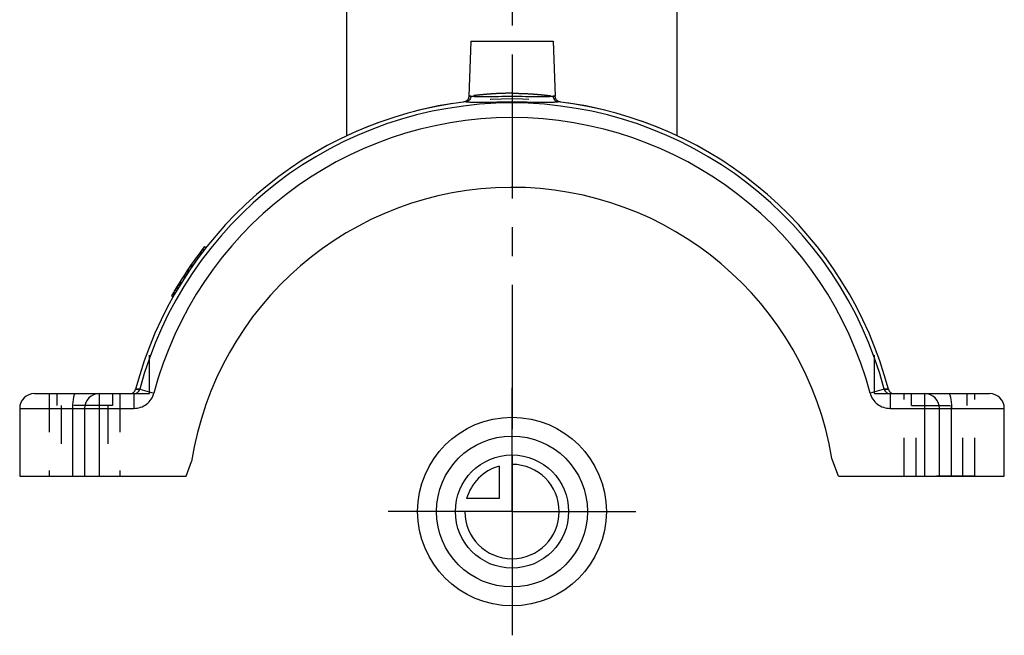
# Model space of a CAD drawing. Header units: millimetres. Extents: x 416 to 584, y 372 to 628.
# Tile 1 of 6: x 416 to 584, y 372 to 477. Entities that reach past the tile are written whole.
import ezdxf

# ---------------------------------------------------------------- set-up
doc = ezdxf.new("R2010")
doc.units = ezdxf.units.MM
doc.header["$LTSCALE"] = 65.185185
doc.linetypes.add('CENTER', pattern=[0.6, 0.375, -0.075, 0.075, -0.075])
doc.linetypes.add('HIDDEN', pattern=[0.2, 0.1, -0.1])
doc.layers.get('0').update_dxf_attribs({"linetype": 'CONTINUOUS'})
for name, color, linetype in [('ACHSEN_S', 7, 'CONTINUOUS'), ('DEFAULT_2', 8, 'HIDDEN'), ('FLAECHEN', 7, 'CONTINUOUS'), ('KOERPER', 7, 'CONTINUOUS'), ('KONST.EL_MIT_GEO', 7, 'CONTINUOUS'), ('KURVEN', 7, 'CONTINUOUS')]:
    doc.layers.add(name, color=color, linetype=linetype)

msp = doc.modelspace()

# ---------------------------------------------------------------- linework, layer by layer
at = {"color": 7, "linetype": 'Continuous'}
for centre, radius, start, end in [((500, 397.5), 66, 96.8061, 165.3016), ((500, 397.5), 66, 14.6984, 83.1939), ((435.19, 414.5), 1, 270, 345.3016), ((564.81, 414.5), 1, 194.6984, 270)]:
    msp.add_arc(centre, radius, start, end, dxfattribs=at)
at = {"layer": 'ACHSEN_S', "color": 2, "linetype": 'CENTER'}
msp.add_line((500, 627.5), (500, 372.5), dxfattribs=at)
at = {"layer": 'DEFAULT_2', "color": 8, "linetype": 'HIDDEN'}
for p, q in [((421.5, 413.5), (421.5, 399.5)), ((421.5, 413.5), (432.22, 413.5)), ((422.78, 413.5), (422.78, 411.5)), ((435.19, 413.5), (438.5, 413.5)), ((561.5, 413.5), (564.81, 413.5)), ((567.78, 413.5), (578.5, 413.5)), ((577.22, 411.5), (577.22, 413.5)), ((578.5, 399.5), (578.5, 413.5)), ((432.22, 411.5), (422.78, 411.5)), ((423.53, 411.5), (423.53, 399.5)), ((567.78, 411.5), (577.22, 411.5)), ((576.47, 399.5), (576.47, 411.5)), ((421.5, 399.5), (431.47, 399.5)), ((578.5, 399.5), (568.53, 399.5))]:
    msp.add_line(p, q, dxfattribs=at)
at = {"layer": 'FLAECHEN', "color": 8, "linetype": 'HIDDEN'}
for p, q in [((472, 457.27), (472, 479.5)), ((528, 457.27), (528, 479.5)), ((438.5, 413.5), (438.5, 421.45)), ((561.5, 413.5), (561.5, 421.45)), ((433.5, 413.5), (433.5, 399.5)), ((566.5, 399.5), (566.5, 413.5))]:
    msp.add_line(p, q, dxfattribs=at)
at = {"layer": 'FLAECHEN', "color": 7, "linetype": 'Continuous'}
for p, q in [((493, 473.3), (492.67, 463.95)), ((493, 473.3), (507, 473.3)), ((507, 473.3), (507.33, 463.95)), ((416.5, 411), (416.5, 399.5)), ((583.5, 399.5), (583.5, 411))]:
    msp.add_line(p, q, dxfattribs=at)
at = {"layer": 'FLAECHEN', "color": 2, "linetype": 'CENTER'}
for q in [(500, 414.5), (479, 393.5), (521, 393.5), (500, 372.5)]:
    msp.add_line((500, 393.5), q, dxfattribs=at)
at = {"layer": 'KOERPER', "color": 7, "linetype": 'Continuous'}
for p, q in [((555.35, 399.5), (554.26, 402.5)), ((444.75, 399.5), (445.66, 402))]:
    msp.add_line(p, q, dxfattribs=at)
msp.add_arc((500, 393.5), 55, 9.418, 171.1096, dxfattribs=at)
at = {"layer": 'KONST.EL_MIT_GEO', "color": 7, "linetype": 'Continuous'}
for p, q in [((472, 457.27), (472, 479.5)), ((528, 457.27), (528, 479.5)), ((492.67, 463.95), (493.03, 463.99)), ((506.97, 463.99), (507.33, 463.95)), ((447.44, 437.42), (447.21, 437.61)), ((448.08, 438.25), (447.85, 438.44)), ((442.5, 429.91), (442.27, 430.1)), ((442.64, 430.14), (442.4, 430.33)), ((436.86, 414.24), (436.16, 414.25)), ((436.86, 414.24), (439.27, 413.61)), ((563.14, 414.24), (560.73, 413.61)), ((563.84, 414.25), (563.14, 414.24)), ((419, 413.5), (435.87, 413.5)), ((430, 413.5), (430, 399.5)), ((435.87, 413.5), (435.87, 411)), ((564.13, 413.5), (581, 413.5)), ((564.13, 413.5), (564.13, 411)), ((570, 399.5), (570, 413.5)), ((416.5, 411), (435.87, 411)), ((425.46, 411), (425.46, 399.5)), ((427.5, 411), (427.5, 399.5)), ((564.13, 411), (583.5, 411)), ((572.5, 399.5), (572.5, 411)), ((574.54, 399.5), (574.54, 411)), ((416.5, 399.5), (444.75, 399.5)), ((555.35, 399.5), (583.5, 399.5))]:
    msp.add_line(p, q, dxfattribs=at)
at = {"layer": 'KONST.EL_MIT_GEO', "color": 8, "linetype": 'HIDDEN'}
for p, q in [((493.03, 463.99), (492.67, 463.95)), ((507.33, 463.95), (506.97, 463.99)), ((507.33, 463.86), (507.33, 463.86)), ((447.39, 437.36), (447.16, 437.55)), ((447.67, 437.72), (447.44, 437.91)), ((447.68, 437.74), (447.45, 437.93)), ((447.76, 437.83), (447.52, 438.02)), ((446.72, 436.45), (446.48, 436.64)), ((447.11, 436.97), (446.87, 437.16)), ((447.11, 436.98), (446.88, 437.17)), ((447.12, 436.99), (446.89, 437.18)), ((447.28, 437.21), (447.05, 437.39)), ((445.1, 434.12), (444.86, 434.31)), ((445.2, 434.29), (444.97, 434.48)), ((445.25, 434.36), (445.02, 434.55)), ((445.65, 434.94), (445.42, 435.13)), ((445.78, 435.14), (445.55, 435.33)), ((445.78, 435.14), (445.55, 435.32)), ((445.8, 435.16), (445.57, 435.35)), ((444.47, 433.17), (444.24, 433.36)), ((444.52, 433.25), (444.29, 433.44)), ((444.52, 433.25), (444.29, 433.44)), ((444.56, 433.31), (444.33, 433.5)), ((444.78, 433.65), (444.55, 433.84)), ((443.07, 430.9), (442.84, 431.09)), ((443.27, 431.23), (443.03, 431.42)), ((443.37, 431.39), (443.13, 431.58)), ((443.4, 431.44), (443.16, 431.63)), ((443.58, 431.75), (443.35, 431.94)), ((443.66, 431.88), (443.43, 432.07)), ((443.68, 431.91), (443.44, 432.1)), ((443.83, 432.16), (443.6, 432.35)), ((443.88, 432.23), (443.64, 432.42)), ((442.77, 430.37), (442.53, 430.57)), ((442.79, 430.41), (442.55, 430.6)), ((442.84, 430.5), (442.61, 430.69)), ((436.16, 414.25), (436.86, 414.24)), ((563.14, 414.24), (563.84, 414.25)), ((432.22, 413.5), (432.22, 411.5)), ((567.78, 411.5), (567.78, 413.5)), ((432.22, 411.5), (431.47, 411.5)), ((431.47, 411.5), (431.47, 399.5)), ((567.78, 411.5), (568.53, 411.5)), ((568.53, 399.5), (568.53, 411.5))]:
    msp.add_line(p, q, dxfattribs=at)
at = {"layer": 'KONST.EL_MIT_GEO', "color": 7, "linetype": 'Continuous'}
for points in [[(491.97, 463.03), (491.89, 463), (491.8, 462.99)], [(492.67, 463.95), (492.67, 463.86), (492.65, 463.77), (492.63, 463.69), (492.6, 463.6), (492.56, 463.52), (492.52, 463.45), (492.47, 463.37), (492.41, 463.31), (492.35, 463.24), (492.28, 463.19), (492.21, 463.14), (492.13, 463.09), (492.05, 463.06), (491.97, 463.03)], [(508.03, 463.03), (507.95, 463.06), (507.87, 463.09), (507.79, 463.14), (507.72, 463.19), (507.65, 463.24), (507.59, 463.31), (507.53, 463.37), (507.48, 463.45), (507.44, 463.52), (507.4, 463.6), (507.37, 463.69), (507.35, 463.77), (507.33, 463.86), (507.33, 463.95)], [(508.2, 462.99), (508.12, 463), (508.03, 463.03)]]:
    msp.add_lwpolyline(points, dxfattribs=at)
for centre, radius, start, end in [((500, 397.5), 65.32, 14.8523, 165.1477), ((500, 397.5), 62.83, 14.8524, 165.1476), ((500, 397.5), 66.3, 141.8642, 150.5502), ((419, 411), 2.5, 90, 180), ((430, 411), 2.5, 90, 180), ((570, 411), 2.5, 0, 90), ((581, 411), 2.5, 0, 90)]:
    msp.add_arc(centre, radius, start, end, dxfattribs=at)
at = {"layer": 'KONST.EL_MIT_GEO', "color": 8, "linetype": 'HIDDEN'}
for centre, radius, start, end in [((500, 397.5), 66, 64.8973, 115.1027), ((500, 397.5), 66, 141.8682, 150.5941), ((438.71, 411), 13.24, 177.846, 180.0102), ((561.29, 411), 13.24, 359.9898, 2.154)]:
    msp.add_arc(centre, radius, start, end, dxfattribs=at)
for points, knots in [([(500, 464.47), (499.52, 464.47), (498.59, 464.45), (497.23, 464.4), (495.98, 464.31), (495.03, 464.23), (494.36, 464.16), (493.93, 464.11), (493.56, 464.06), (493.25, 464.03), (493.01, 463.99), (492.85, 463.97), (492.76, 463.96), (492.71, 463.95), (492.69, 463.95), (492.68, 463.95), (492.67, 463.95)], [0, 0, 0, 0, 0.194458, 0.381477, 0.553993, 0.705482, 0.771503, 0.830164, 0.88088, 0.923135, 0.956484, 0.980569, 0.989053, 0.995129, 0.99878, 1, 1, 1, 1]), ([(500, 464.47), (500.48, 464.47), (501.41, 464.45), (502.77, 464.4), (504.02, 464.31), (504.97, 464.23), (505.64, 464.16), (506.07, 464.11), (506.44, 464.06), (506.75, 464.03), (506.99, 463.99), (507.15, 463.97), (507.24, 463.96), (507.29, 463.95), (507.31, 463.95), (507.32, 463.95), (507.33, 463.95)], [0, 0, 0, 0, 0.19446, 0.381479, 0.553995, 0.705483, 0.771505, 0.830166, 0.880882, 0.923136, 0.956485, 0.98057, 0.989054, 0.995129, 0.998781, 1, 1, 1, 1])]:
    msp.add_open_spline(points, degree=3, knots=knots, dxfattribs=at)
at = {"layer": 'KONST.EL_MIT_GEO', "color": 7, "linetype": 'Continuous'}
for points in [[(492.2, 463.04), (492.2, 463.04), (492.19, 463.04), (492.18, 463.04)], [(507.82, 463.03), (507.81, 463.04), (507.81, 463.04), (507.8, 463.04)]]:
    msp.add_open_spline(points, degree=3, dxfattribs=at)
for points, knots in [([(493.03, 463.99), (493.02, 463.88), (492.97, 463.65), (492.8, 463.35), (492.53, 463.13), (492.31, 463.05), (492.2, 463.04)], [0, 0, 0, 0, 0.255045, 0.507287, 0.755411, 1, 1, 1, 1]), ([(492.2, 463.04), (492.37, 463.01), (492.75, 462.98), (493.74, 462.95), (495.33, 462.96), (497.54, 462.99), (499.15, 463), (500, 463)], [0, 0, 0, 0, 0.062887, 0.148479, 0.380167, 0.673611, 1, 1, 1, 1]), ([(493.03, 463.99), (493.17, 463.97), (493.51, 463.94), (494.11, 463.91), (494.85, 463.91), (496.07, 463.92), (497.8, 463.95), (499.24, 463.96), (500, 463.96)], [0, 0, 0, 0, 0.062833, 0.148697, 0.255672, 0.381124, 0.674549, 1, 1, 1, 1]), ([(500, 463.96), (500.76, 463.96), (502.2, 463.95), (503.93, 463.92), (505.15, 463.91), (505.89, 463.91), (506.49, 463.94), (506.83, 463.97), (506.97, 463.99)], [0, 0, 0, 0, 0.32543, 0.618862, 0.744319, 0.851297, 0.937163, 1, 1, 1, 1]), ([(500, 463), (500.85, 463), (502.46, 462.99), (504.67, 462.96), (506.26, 462.95), (507.25, 462.98), (507.63, 463.01), (507.8, 463.04)], [0, 0, 0, 0, 0.326368, 0.619819, 0.851514, 0.937109, 1, 1, 1, 1]), ([(506.97, 463.99), (506.98, 463.88), (507.03, 463.65), (507.2, 463.35), (507.47, 463.13), (507.69, 463.05), (507.8, 463.04)], [0, 0, 0, 0, 0.25504, 0.507287, 0.755412, 1, 1, 1, 1]), ([(435.87, 413.5), (436.08, 413.5), (436.53, 413.64), (436.8, 414.03), (436.86, 414.24)], [0, 0, 0, 0, 0.497254, 1, 1, 1, 1]), ([(563.14, 414.24), (563.2, 414.03), (563.47, 413.64), (563.92, 413.5), (564.13, 413.5)], [0, 0, 0, 0, 0.502746, 1, 1, 1, 1]), ([(425.93, 413.5), (425.89, 413.5), (425.84, 413.46), (425.79, 413.39), (425.72, 413.26), (425.66, 413.06), (425.59, 412.75), (425.54, 412.37), (425.48, 411.78), (425.46, 411.32), (425.46, 411)], [0, 0, 0, 0, 0.039231, 0.067666, 0.103352, 0.197115, 0.319344, 0.466296, 0.632859, 1, 1, 1, 1]), ([(435.87, 411), (436.25, 411), (437.02, 411.13), (438.05, 411.68), (438.85, 412.53), (439.17, 413.24), (439.27, 413.61)], [0, 0, 0, 0, 0.250015, 0.500014, 0.750006, 1, 1, 1, 1]), ([(560.73, 413.61), (560.83, 413.24), (561.15, 412.53), (561.95, 411.68), (562.98, 411.13), (563.75, 411), (564.13, 411)], [0, 0, 0, 0, 0.249994, 0.499986, 0.749985, 1, 1, 1, 1]), ([(574.07, 413.5), (574.11, 413.5), (574.16, 413.46), (574.21, 413.39), (574.28, 413.26), (574.34, 413.06), (574.41, 412.75), (574.46, 412.37), (574.52, 411.78), (574.54, 411.32), (574.54, 411)], [0, 0, 0, 0, 0.039231, 0.067666, 0.103352, 0.197115, 0.319344, 0.466296, 0.632859, 1, 1, 1, 1])]:
    msp.add_open_spline(points, degree=3, knots=knots, dxfattribs=at)
at = {"layer": 'KURVEN', "color": 40, "linetype": 'Continuous'}
for p, q in [((500, 403.1), (500, 393.5)), ((497.8, 401.19), (497.8, 395.7)), ((497.8, 395.7), (492.31, 395.7)), ((500, 393.5), (490.4, 393.5))]:
    msp.add_line(p, q, dxfattribs=at)
for radius in [16, 12.8, 9.6]:
    msp.add_circle((500, 393.5), radius, dxfattribs=at)
for start, end in [(180, 90), (105.962, 164.038)]:
    msp.add_arc((500, 393.5), 8, start, end, dxfattribs=at)

doc.saveas('drawing.dxf')
